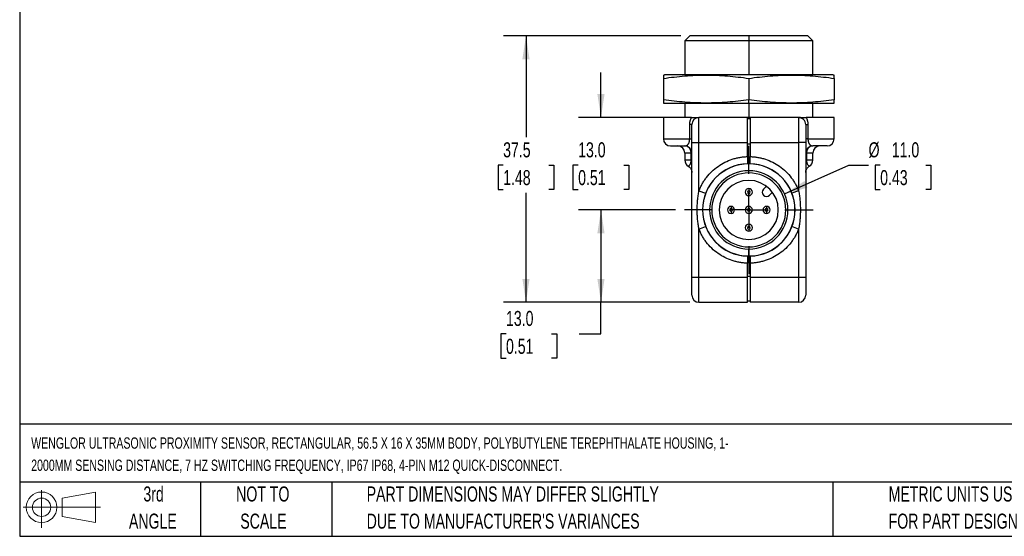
# Model space of a CAD drawing. Header units: millimetres. Extents: x 6 to 273, y 6 to 210.
# Tile 1 of 5: x 6 to 145, y 6 to 79. Entities that reach past the tile are written whole.
import ezdxf

# ---------------------------------------------------------------- set-up
doc = ezdxf.new("R2010")
doc.units = ezdxf.units.MM
doc.linetypes.add('CENTERX2', pattern=[20.32, 12.7, -2.54, 2.54, -2.54])
doc.layers.add('CENTER', color=40, linetype='CENTERX2')
doc.layers.add('DIMENSIONS', color=140, linetype='Continuous', lineweight=25)
doc.layers.add('TEXT', color=140, linetype='Continuous', lineweight=25)
doc.styles.add('SLDTEXTSTYLE0', font='TXT', dxfattribs={"width": 0.7})
doc.dimstyles.new('SLDDIMSTYLE0', dxfattribs={"dimtxt": 2.158008, "dimasz": 3.302, "dimexe": 0, "dimexo": 0.0625, "dimgap": 0.539502, "dimtad": 0, "dimtih": 1, "dimtoh": 1, "dimrnd": 1e-09, "dimzin": 4, "dimdsep": 46, "dimtxsty": 'SLDTEXTSTYLE0', "dimsah": 1, "dimcen": 0.09, "dimadec": 0, "dimazin": 1, "dimtfac": 1, "dimtofl": 0, "dimtmove": 0, "dimatfit": 3, "dimfxl": 0, "dimfrac": 2, "dimtolj": 1, "dimtzin": 12, "dimarcsym": 0})
doc.dimstyles.new('SLDDIMSTYLE1', dxfattribs={"dimtxt": 2.158008, "dimasz": 3.302, "dimexe": 0, "dimexo": 0.0625, "dimgap": 0.539502, "dimtad": 0, "dimtih": 1, "dimtoh": 1, "dimrnd": 1e-09, "dimzin": 4, "dimdsep": 46, "dimtxsty": 'SLDTEXTSTYLE0', "dimsah": 1, "dimcen": 0.09, "dimadec": 0, "dimazin": 1, "dimtfac": 1, "dimtmove": 0, "dimatfit": 0, "dimfxl": 0, "dimfrac": 2, "dimtolj": 1, "dimtzin": 12, "dimarcsym": 0})
doc.dimstyles.new('SLDDIMSTYLE3', dxfattribs={"dimtxt": 2.158008, "dimasz": 3.302, "dimexe": 0, "dimexo": 0.0625, "dimgap": 0.539502, "dimtad": 0, "dimtih": 1, "dimtoh": 1, "dimrnd": 1e-09, "dimzin": 12, "dimdsep": 46, "dimtxsty": 'SLDTEXTSTYLE0', "dimsah": 1, "dimcen": 0.09, "dimadec": 0, "dimazin": 3, "dimtfac": 1, "dimtofl": 0, "dimtmove": 0, "dimatfit": 3, "dimfxl": 0, "dimfrac": 2, "dimtolj": 1, "dimtzin": 12, "dimarcsym": 0})
doc.dimstyles.new('SLDDIMSTYLE4', dxfattribs={"dimtxt": 2.158008, "dimasz": 3.302, "dimexe": 0, "dimexo": 0.0625, "dimgap": 0.539502, "dimtad": 0, "dimtih": 1, "dimtoh": 1, "dimrnd": 1e-09, "dimzin": 4, "dimdsep": 46, "dimtxsty": 'SLDTEXTSTYLE0', "dimsah": 1, "dimcen": 0, "dimadec": 0, "dimazin": 1, "dimtfac": 1, "dimtofl": 0, "dimtmove": 0, "dimatfit": 3, "dimfxl": 0, "dimfrac": 2, "dimtolj": 1, "dimtzin": 12, "dimarcsym": 0})

# ---------------------------------------------------------------- blocks, each defined once
blk = doc.blocks.new('Block11')
at = {"color": 7, "linetype": 'Continuous', "lineweight": 18}
for p, q in [((2.59, 5.31), (2.59, 0)), ((5.48, 4.17), (10.18, 5.03)), ((5.48, 1.6), (5.48, 4.17)), ((10.18, 5.03), (10.18, 0.73)), ((0, 2.88), (10.87, 2.88)), ((5.48, 1.6), (10.18, 0.73))]:
    blk.add_line(p, q, dxfattribs=at)
for radius in [2.15, 1.29]:
    blk.add_circle((2.59, 2.88), radius, dxfattribs=at)
blk = doc.blocks.new('Block12')
at = {"color": 7, "linetype": 'Continuous'}
blk.add_blockref('Block11', (0, 0), dxfattribs=at)
blk = doc.blocks.new('SW_NOTE_0')
at = {"layer": 'TEXT', "color": 0, "char_height": 1.5875, "attachment_point": 1, "style": 'SLDTEXTSTYLE0'}
for s, insert in [('WENGLOR ULTRASONIC PROXIMITY SENSOR, RECTANGULAR, 56.5 X 16 X 35MM BODY, POLYBUTYLENE TEREPHTHALATE HOUSING, 1-', (0, 2.05)), ('2000MM SENSING DISTANCE, 7 HZ SWITCHING FREQUENCY, IP67 IP68, 4-PIN M12 QUICK-DISCONNECT.', (0, -1.07))]:
    blk.add_mtext(s, dxfattribs=dict(at, insert=insert))
blk = doc.blocks.new('SW_NOTE_0_3')
at = {"layer": 'TEXT', "color": 0, "char_height": 2.1167, "attachment_point": 1, "style": 'SLDTEXTSTYLE0'}
for s, insert in [('PART DIMENSIONS MAY DIFFER SLIGHTLY', (0, 2.73)), ("DUE TO MANUFACTURER'S VARIANCES", (0, -1.09))]:
    blk.add_mtext(s, dxfattribs=dict(at, insert=insert))
blk = doc.blocks.new('SW_NOTE_0_4')
at = {"layer": 'TEXT', "color": 0, "char_height": 2.117, "attachment_point": 2, "style": 'SLDTEXTSTYLE0'}
for s, insert in [('NOT TO', (5.26, 2.73)), ('SCALE', (5.35, -1.09))]:
    blk.add_mtext(s, dxfattribs=dict(at, insert=insert))
blk = doc.blocks.new('SW_NOTE_0_5')
at = {"layer": 'TEXT', "color": 0, "char_height": 2.117, "attachment_point": 2, "style": 'SLDTEXTSTYLE0'}
for s, insert in [('3rd', (2.32, 2.73)), ('ANGLE', (2.22, -1.09))]:
    blk.add_mtext(s, dxfattribs=dict(at, insert=insert))
blk = doc.blocks.new('SW_NOTE_0_6')
at = {"layer": 'TEXT', "color": 0, "char_height": 2.1167, "attachment_point": 1, "style": 'SLDTEXTSTYLE0'}
for s, insert in [('METRIC UNITS USED', (0, 2.73)), ('FOR PART DESIGN', (0, -1.09))]:
    blk.add_mtext(s, dxfattribs=dict(at, insert=insert))
blk = doc.blocks.new('_D_15')
at = {"layer": 'DIMENSIONS'}
for p, q in [((88.05, 65.27), (88.05, 71.62)), ((100.55, 65.27), (84.87, 65.27)), ((84.84, 58.57), (84.11, 58.57)), ((84.11, 58.57), (84.11, 55.14)), ((91.25, 58.57), (91.98, 58.57)), ((91.98, 58.57), (91.98, 55.14)), ((84.11, 55.14), (84.84, 55.14)), ((91.98, 55.14), (91.25, 55.14)), ((98.53, 52.27), (84.87, 52.27)), ((88.05, 52.27), (88.05, 45.92))]:
    blk.add_line(p, q, dxfattribs=at)
for points in [[(88.05, 65.27), (88.55, 68.57), (87.54, 68.57)], [(88.05, 52.27), (87.54, 48.97), (88.55, 48.97)]]:
    blk.add_solid(points, dxfattribs=at)
at = {"layer": 'DIMENSIONS', "char_height": 2.117, "attachment_point": 1, "style": 'SLDTEXTSTYLE0'}
for s, insert in [('13.0', (84.84, 61.78)), ('0.51', (84.84, 57.87))]:
    blk.add_mtext(s, dxfattribs=dict(at, insert=insert))
blk = doc.blocks.new('_D_16')
at = {"layer": 'DIMENSIONS'}
for p, q in [((98.53, 52.27), (84.87, 52.27)), ((88.05, 52.27), (88.05, 39.27)), ((100.55, 39.27), (84.87, 39.27)), ((88.05, 34.85), (88.05, 39.27)), ((74.7, 34.85), (73.98, 34.85)), ((73.98, 34.85), (73.98, 31.42)), ((81.11, 34.85), (81.84, 34.85)), ((81.84, 34.85), (81.84, 31.42)), ((85, 34.85), (88.05, 34.85)), ((73.98, 31.42), (74.7, 31.42)), ((81.84, 31.42), (81.11, 31.42))]:
    blk.add_line(p, q, dxfattribs=at)
for points in [[(88.05, 52.27), (87.54, 48.97), (88.55, 48.97)], [(88.05, 39.27), (88.55, 42.57), (87.54, 42.57)]]:
    blk.add_solid(points, dxfattribs=at)
at = {"layer": 'DIMENSIONS', "char_height": 2.117, "attachment_point": 1, "style": 'SLDTEXTSTYLE0'}
for s, insert in [('13.0', (74.7, 38.06)), ('0.51', (74.7, 34.14))]:
    blk.add_mtext(s, dxfattribs=dict(at, insert=insert))
blk = doc.blocks.new('_D_17')
at = {"layer": 'DIMENSIONS'}
for p, q in [((99.25, 76.77), (74.33, 76.77)), ((77.51, 76.77), (77.51, 62.48)), ((74.3, 58.57), (73.58, 58.57)), ((73.58, 58.57), (73.58, 55.14)), ((80.71, 58.57), (81.44, 58.57)), ((81.44, 58.57), (81.44, 55.14)), ((73.58, 55.14), (74.3, 55.14)), ((77.51, 39.27), (77.51, 54.66)), ((81.44, 55.14), (80.71, 55.14)), ((100.55, 39.27), (74.33, 39.27))]:
    blk.add_line(p, q, dxfattribs=at)
for points in [[(77.51, 76.77), (77, 73.47), (78.01, 73.47)], [(77.51, 39.27), (78.01, 42.57), (77, 42.57)]]:
    blk.add_solid(points, dxfattribs=at)
at = {"layer": 'DIMENSIONS', "char_height": 2.117, "attachment_point": 1, "style": 'SLDTEXTSTYLE0'}
for s, insert in [('37.5', (74.3, 61.78)), ('1.48', (74.3, 57.87))]:
    blk.add_mtext(s, dxfattribs=dict(at, insert=insert))
blk = doc.blocks.new('_D_18')
at = {"layer": 'DIMENSIONS'}
for p, q in [((113.85, 54.52), (122.9, 58.57)), ((122.9, 58.57), (125.66, 58.57)), ((127.29, 58.57), (126.57, 58.57)), ((126.57, 58.57), (126.57, 55.14)), ((133.7, 58.57), (134.43, 58.57)), ((134.43, 58.57), (134.43, 55.14)), ((126.57, 55.14), (127.29, 55.14)), ((134.43, 55.14), (133.7, 55.14))]:
    blk.add_line(p, q, dxfattribs=at)
blk.add_solid([(113.85, 54.52), (117.07, 55.4), (116.66, 56.33)], dxfattribs=at)
at = {"layer": 'DIMENSIONS', "char_height": 2.117, "attachment_point": 1, "style": 'SLDTEXTSTYLE0'}
for s, insert in [('%%c', (125.66, 61.78)), ('11.0', (128.92, 61.78)), ('0.43', (127.29, 57.87))]:
    blk.add_mtext(s, dxfattribs=dict(at, insert=insert))
blk = doc.blocks.new('SW_CENTERMARKSYMBOL_4')
at = {"layer": 'CENTER', "color": 0}
for p, q in [((0, 5.08), (0, 9.03)), ((0, 0), (0, 2.54)), ((-5.08, 0), (-9.03, 0)), ((0, 0), (-2.54, 0)), ((0, 0), (0, -2.54)), ((0, 0), (2.54, 0)), ((5.08, 0), (9.03, 0)), ((0, -5.08), (0, -9.03))]:
    blk.add_line(p, q, dxfattribs=at)

msp = doc.modelspace()

# ---------------------------------------------------------------- linework, layer by layer
for p, q in [((99.824, 76.069), (100.524, 76.769)), ((108.824, 76.769), (100.524, 76.769)), ((108.824, 76.769), (108.824, 76.069)), ((117.124, 76.769), (108.824, 76.769)), ((117.824, 76.069), (117.124, 76.769)), ((99.824, 76.069), (99.824, 71.269)), ((108.824, 76.069), (99.824, 76.069)), ((108.824, 76.069), (108.824, 71.269)), ((117.824, 76.069), (108.824, 76.069)), ((117.824, 71.269), (117.824, 76.069)), ((96.824, 71.233), (96.968, 71.269)), ((96.824, 70.769), (96.824, 67.769)), ((120.68, 71.269), (96.968, 71.269)), ((108.824, 70.769), (108.824, 67.769)), ((120.68, 71.269), (120.824, 71.233)), ((120.824, 70.769), (120.824, 67.769)), ((96.824, 67.304), (96.968, 67.269)), ((96.968, 67.269), (108.824, 67.269)), ((99.824, 67.269), (99.824, 65.269)), ((108.824, 67.269), (108.824, 67.769)), ((108.824, 67.269), (120.68, 67.269)), ((108.824, 67.269), (108.824, 65.269)), ((117.824, 65.269), (117.824, 67.269)), ((120.68, 67.269), (120.824, 67.304)), ((96.824, 65.269), (96.824, 62.269)), ((100.764, 65.269), (96.824, 65.269)), ((101.824, 61.769), (101.824, 65.269)), ((108.624, 65.269), (101.824, 65.269)), ((108.624, 61.769), (108.624, 65.269)), ((109.024, 65.269), (108.624, 65.269)), ((109.024, 65.069), (108.624, 65.069)), ((115.824, 65.269), (109.024, 65.269)), ((109.024, 65.269), (109.024, 61.769)), ((120.824, 65.269), (116.884, 65.269)), ((120.824, 62.269), (120.824, 65.269)), ((100.824, 64.269), (100.516, 64.269)), ((100.516, 62.269), (100.516, 64.269)), ((116.824, 64.269), (117.132, 64.269)), ((117.132, 64.269), (117.132, 62.269)), ((96.824, 62.269), (100.516, 62.269)), ((97.824, 61.269), (99.824, 61.269)), ((100.516, 62.269), (100.824, 62.269)), ((100.824, 61.769), (101.824, 61.769)), ((100.824, 42.769), (100.824, 61.769)), ((101.824, 54.961), (101.824, 61.769)), ((101.824, 61.769), (108.624, 61.769)), ((108.624, 59.766), (108.624, 61.769)), ((108.624, 61.569), (109.024, 61.569)), ((109.024, 61.769), (115.824, 61.769)), ((109.024, 61.769), (109.024, 59.766)), ((115.824, 61.769), (115.824, 54.961)), ((116.824, 61.769), (115.824, 61.769)), ((117.132, 62.269), (116.824, 62.269)), ((116.824, 61.769), (116.824, 42.769)), ((117.132, 62.269), (120.824, 62.269)), ((119.824, 61.269), (117.824, 61.269)), ((99.824, 60.269), (99.824, 59.269)), ((100.724, 60.269), (99.824, 60.269)), ((100.724, 59.269), (100.724, 60.269)), ((100.824, 60.269), (100.724, 60.269)), ((116.924, 60.269), (116.824, 60.269)), ((116.924, 60.269), (116.924, 59.269)), ((117.824, 60.269), (116.924, 60.269)), ((117.824, 59.269), (117.824, 60.269)), ((100.724, 59.269), (99.824, 59.269)), ((100.724, 59.269), (100.824, 59.269)), ((108.624, 58.751), (108.624, 58.765)), ((108.824, 57.776), (108.824, 58.754)), ((109.024, 58.765), (109.024, 58.751)), ((116.924, 59.269), (116.824, 59.269)), ((117.824, 59.269), (116.924, 59.269)), ((111.303, 55.596), (110.875, 55.168)), ((101.824, 54.961), (102.757, 54.602)), ((108.824, 55.269), (108.824, 54.969)), ((108.824, 54.569), (108.824, 54.269)), ((111.723, 54.319), (112.152, 54.748)), ((115.824, 54.961), (114.891, 54.602)), ((106.324, 52.769), (106.324, 52.469)), ((108.824, 52.769), (108.824, 52.469)), ((111.324, 52.769), (111.324, 52.469)), ((106.324, 52.069), (106.324, 51.769)), ((108.824, 52.069), (108.824, 51.769)), ((111.324, 52.069), (111.324, 51.769)), ((101.824, 49.576), (102.757, 49.935)), ((108.824, 50.269), (108.824, 49.969)), ((115.824, 49.576), (114.891, 49.935)), ((101.824, 42.769), (101.824, 49.576)), ((108.824, 49.569), (108.824, 49.269)), ((115.824, 49.576), (115.824, 42.769)), ((108.624, 45.772), (108.624, 45.786)), ((108.824, 45.783), (108.824, 46.761)), ((109.024, 45.786), (109.024, 45.772)), ((108.624, 42.769), (108.624, 44.771)), ((109.024, 44.771), (109.024, 42.769)), ((108.624, 42.969), (109.024, 42.969)), ((101.824, 42.769), (100.824, 42.769)), ((108.624, 42.769), (101.824, 42.769)), ((101.824, 39.269), (101.824, 42.769)), ((108.624, 39.269), (108.624, 42.769)), ((115.824, 42.769), (109.024, 42.769)), ((109.024, 42.769), (109.024, 39.269)), ((116.824, 42.769), (115.824, 42.769)), ((115.824, 42.769), (115.824, 39.269)), ((101.824, 39.269), (108.624, 39.269)), ((108.624, 39.469), (109.024, 39.469)), ((115.824, 39.269), (109.024, 39.269))]:
    msp.add_line(p, q)
at = {"flags": 128}
msp.add_lwpolyline([(115.824, 65.269), (115.824, 65.243), (115.824, 65.167), (115.824, 65.041), (115.824, 64.868), (115.824, 64.649), (115.824, 64.388), (115.824, 64.09), (115.824, 63.757), (115.824, 63.395), (115.824, 63.01), (115.824, 62.606), (115.824, 62.19), (115.824, 61.769)], dxfattribs=at)
for centre, radius, start, end in [((101.824, 64.269), 1, 90, 180), ((115.824, 64.269), 1, 360, 90.00003), ((97.824, 62.269), 1, 180, 270), ((98.824, 60.269), 1, 0, 90), ((99.824, 60.269), 1, 0, 90), ((99.771, 60.316), 0.954, 357.14593, 86.8285), ((117.824, 60.269), 1, 90, 180), ((117.877, 60.316), 0.954, 93.1715, 182.85407), ((118.824, 60.269), 1, 90, 180), ((119.824, 62.269), 1, 270, 0), ((100.824, 59.269), 1, 180, 240.00665), ((108.824, 52.269), 6.5, 91.76323, 268.23677), ((108.824, 52.269), 6.485, 90, 270), ((108.824, 52.269), 6.485, 270, 90), ((108.824, 52.269), 6.5, 271.76323, 88.23677), ((116.824, 59.269), 1, 299.97318, 0), ((108.824, 52.269), 5.507, 90, 270), ((108.824, 52.269), 5.2, 90, 270), ((108.824, 52.269), 5.507, 270, 90), ((108.824, 52.269), 5.2, 270, 90), ((108.824, 52.269), 4.15, 90, 270), ((108.824, 52.269), 4.15, 270, 90), ((108.824, 54.769), 0.5, 90, 270), ((108.824, 54.769), 0.2, 90, 270), ((108.824, 54.769), 0.5, 270, 90), ((108.824, 54.769), 0.2, 270, 90), ((111.299, 54.743), 0.6, 135, 315), ((106.324, 52.269), 0.5, 90, 270), ((106.324, 52.269), 0.5, 270, 90), ((108.824, 52.269), 0.5, 90, 270), ((108.824, 52.269), 0.5, 270, 90), ((111.324, 52.269), 0.5, 90, 270), ((111.324, 52.269), 0.5, 270, 90), ((106.324, 52.269), 0.2, 90, 270), ((106.324, 52.269), 0.2, 270, 90), ((108.824, 52.269), 0.2, 90, 270), ((108.824, 52.269), 0.2, 270, 90), ((111.324, 52.269), 0.2, 90, 270), ((111.324, 52.269), 0.2, 270, 90), ((108.824, 49.769), 0.5, 90, 270), ((108.824, 49.769), 0.2, 90, 270), ((108.824, 49.769), 0.5, 270, 90), ((108.824, 49.769), 0.2, 270, 90), ((101.824, 40.269), 1, 180, 270), ((115.824, 40.269), 1, 270, 0)]:
    msp.add_arc(centre, radius, start, end)
for points, knots in [([(96.824, 70.769), (97.824, 70.913), (98.824, 71.03), (100.824, 71.19), (102.824, 71.275), (104.824, 71.19), (106.824, 71.03), (107.824, 70.913), (108.824, 70.769)], [0, 0, 0, 0, 0.25, 0.25, 0.5, 0.75, 0.75, 1, 1, 1, 1]), ([(96.824, 71.233), (96.824, 71.233), (96.824, 71.19), (96.824, 71.029), (96.824, 70.912), (96.824, 70.769)], [0, 0, 0, 0, 0.5, 0.5, 1, 1, 1, 1]), ([(108.824, 70.769), (109.824, 70.913), (110.824, 71.03), (112.824, 71.19), (114.824, 71.275), (116.824, 71.19), (118.824, 71.03), (119.824, 70.913), (120.824, 70.769)], [0, 0, 0, 0, 0.25, 0.25, 0.5, 0.75, 0.75, 1, 1, 1, 1]), ([(120.824, 70.769), (120.824, 70.912), (120.824, 71.029), (120.824, 71.19), (120.824, 71.233), (120.824, 71.233)], [0, 0, 0, 0, 0.5, 0.5, 1, 1, 1, 1]), ([(108.824, 67.769), (107.824, 67.624), (106.824, 67.507), (104.824, 67.347), (102.824, 67.262), (100.824, 67.347), (98.824, 67.507), (97.824, 67.624), (96.824, 67.769)], [0, 0, 0, 0, 0.25, 0.25, 0.5, 0.75, 0.75, 1, 1, 1, 1]), ([(96.824, 67.769), (96.824, 67.68), (96.824, 67.503), (96.824, 67.355), (96.824, 67.287), (96.824, 67.305), (96.824, 67.306)], [0, 0, 0, 0, 0.330556, 0.6612053, 0.991663, 1, 1, 1, 1]), ([(120.824, 67.769), (119.824, 67.624), (118.824, 67.507), (116.824, 67.347), (114.824, 67.262), (112.824, 67.347), (110.824, 67.507), (109.824, 67.624), (108.824, 67.769)], [0, 0, 0, 0, 0.25, 0.25, 0.5, 0.75, 0.75, 1, 1, 1, 1]), ([(120.824, 67.306), (120.824, 67.317), (120.824, 67.338), (120.824, 67.502), (120.824, 67.68), (120.824, 67.769)], [0, 0, 0, 0, 0.3276734, 0.6638859, 1, 1, 1, 1]), ([(100.516, 64.269), (100.517, 64.304), (100.518, 64.375), (100.526, 64.482), (100.54, 64.588), (100.559, 64.695), (100.594, 64.848), (100.655, 65.046), (100.727, 65.194), (100.764, 65.269)], [0, 0, 0, 0, 0.0995855, 0.1993752, 0.299836, 0.4014256, 0.5045867, 0.7501355, 1, 1, 1, 1]), ([(100.764, 65.269), (100.791, 65.269), (100.847, 65.269), (100.924, 65.269), (100.997, 65.269), (101.067, 65.269), (101.162, 65.269), (101.277, 65.269), (101.398, 65.268), (101.512, 65.269), (101.652, 65.269), (101.756, 65.269), (101.824, 65.269)], [0, 0, 0, 0, 0.0483872, 0.0976053, 0.1476132, 0.1983842, 0.2498956, 0.3696631, 0.5005013, 0.6162369, 0.7506135, 1, 1, 1, 1]), ([(115.824, 65.269), (115.858, 65.269), (115.926, 65.269), (116.031, 65.269), (116.136, 65.269), (116.25, 65.268), (116.371, 65.269), (116.499, 65.268), (116.625, 65.269), (116.747, 65.269), (116.839, 65.269), (116.884, 65.269)], [0, 0, 0, 0, 0.124699, 0.2493982, 0.3836668, 0.4994551, 0.6302399, 0.7501088, 0.8355244, 0.9188664, 1, 1, 1, 1]), ([(116.884, 65.269), (116.903, 65.232), (116.941, 65.158), (116.989, 65.042), (117.031, 64.922), (117.071, 64.784), (117.104, 64.625), (117.127, 64.447), (117.13, 64.328), (117.132, 64.269)], [0, 0, 0, 0, 0.1257921, 0.2498997, 0.3729556, 0.4956091, 0.6664682, 0.8338925, 1, 1, 1, 1]), ([(100.824, 61.769), (100.824, 61.821), (100.824, 61.926), (100.824, 62.082), (100.824, 62.237), (100.824, 62.39), (100.824, 62.541), (100.824, 62.799), (100.824, 63.151), (100.824, 63.548), (100.824, 63.873), (100.824, 64.079), (100.824, 64.196), (100.824, 64.258), (100.824, 64.265), (100.824, 64.269)], [0, 0, 0, 0, 0.0402492, 0.0801996, 0.1200099, 0.15984, 0.1998498, 0.2401972, 0.3699402, 0.500055, 0.6297773, 0.7599126, 0.8400594, 0.9196596, 1, 1, 1, 1]), ([(116.824, 64.269), (116.824, 64.268), (116.824, 64.266), (116.824, 64.251), (116.824, 64.226), (116.824, 64.192), (116.824, 64.148), (116.824, 64.055), (116.824, 63.874), (116.824, 63.553), (116.824, 63.167), (116.824, 62.78), (116.824, 62.418), (116.824, 62.096), (116.824, 61.878), (116.824, 61.769)], [0, 0, 0, 0, 0.0402336, 0.0801739, 0.1199794, 0.15981, 0.1998255, 0.2401835, 0.3698091, 0.500025, 0.6247158, 0.7498968, 0.8333948, 0.9162758, 1, 1, 1, 1]), ([(99.824, 61.269), (99.853, 61.27), (99.908, 61.272), (99.991, 61.289), (100.069, 61.318), (100.142, 61.358), (100.21, 61.409), (100.273, 61.471), (100.328, 61.543), (100.378, 61.625), (100.42, 61.716), (100.455, 61.815), (100.482, 61.921), (100.502, 62.033), (100.514, 62.149), (100.516, 62.229), (100.516, 62.269)], [0, 0, 0, 0, 0.11029882, 0.21437657, 0.31215918, 0.40358655, 0.48862297, 0.56727054, 0.63958675, 0.70570816, 0.76588243, 0.82051127, 0.87020507, 0.91584274, 0.958614, 1, 1, 1, 1]), ([(117.132, 62.269), (117.132, 62.245), (117.133, 62.197), (117.137, 62.125), (117.144, 62.055), (117.154, 61.987), (117.167, 61.92), (117.183, 61.855), (117.202, 61.792), (117.223, 61.732), (117.247, 61.675), (117.274, 61.621), (117.303, 61.571), (117.335, 61.523), (117.37, 61.48), (117.406, 61.44), (117.445, 61.404), (117.487, 61.372), (117.53, 61.344), (117.575, 61.321), (117.622, 61.302), (117.671, 61.287), (117.721, 61.276), (117.772, 61.27), (117.807, 61.269), (117.824, 61.269)], [0, 0, 0, 0, 0.0251437, 0.0505657, 0.0766295, 0.1036691, 0.1319792, 0.1618111, 0.1933725, 0.2268317, 0.2623222, 0.2999477, 0.3397872, 0.3818993, 0.4263259, 0.4730951, 0.5222239, 0.5737206, 0.6275861, 0.6838156, 0.7423999, 0.8033263, 0.8665798, 0.9321436, 1, 1, 1, 1]), ([(101.824, 54.961), (101.858, 55.046), (101.924, 55.214), (102.036, 55.462), (102.156, 55.706), (102.284, 55.944), (102.421, 56.178), (102.567, 56.407), (102.721, 56.631), (103.052, 57.076), (103.612, 57.702), (104.482, 58.417), (105.449, 58.999), (106.315, 59.353), (107.023, 59.557), (107.552, 59.667), (108.086, 59.741), (108.444, 59.758), (108.624, 59.766)], [0, 0, 0, 0, 0.0309095, 0.0617025, 0.0924192, 0.1231002, 0.1537862, 0.1845177, 0.2153354, 0.2462792, 0.3730348, 0.5000203, 0.6276404, 0.7554429, 0.8169195, 0.8779562, 0.9388751, 1, 1, 1, 1]), ([(108.624, 59.766), (108.624, 59.634), (108.624, 59.504), (108.624, 59.262), (108.624, 59.151), (108.624, 58.874), (108.624, 58.765), (108.624, 58.765)], [0, 0, 0, 0, 0.25, 0.25, 0.5, 0.5, 1, 1, 1, 1]), ([(109.024, 59.766), (109.115, 59.763), (109.295, 59.756), (109.565, 59.734), (109.833, 59.702), (110.1, 59.661), (110.365, 59.611), (110.628, 59.55), (110.89, 59.48), (111.418, 59.318), (112.194, 59.001), (113.166, 58.419), (114.052, 57.689), (114.683, 56.977), (115.109, 56.373), (115.382, 55.921), (115.625, 55.451), (115.758, 55.125), (115.824, 54.961)], [0, 0, 0, 0, 0.03077585, 0.06143949, 0.09203073, 0.12258965, 0.15315646, 0.18377134, 0.21447427, 0.2453049, 0.37165136, 0.49806808, 0.62920273, 0.76038603, 0.82049565, 0.88026666, 0.94000071, 1, 1, 1, 1]), ([(109.024, 58.765), (109.024, 58.765), (109.024, 58.792), (109.024, 58.892), (109.024, 58.966), (109.024, 59.243), (109.024, 59.502), (109.024, 59.766)], [0, 0, 0, 0, 0.25, 0.25, 0.5, 0.5, 1, 1, 1, 1]), ([(100.324, 58.403), (100.324, 58.403), (100.32, 58.4), (100.333, 58.408), (100.359, 58.426), (100.406, 58.463), (100.462, 58.516), (100.519, 58.582), (100.57, 58.658), (100.617, 58.748), (100.658, 58.849), (100.692, 58.963), (100.713, 59.081), (100.723, 59.19), (100.724, 59.243), (100.724, 59.269)], [0, 0, 0, 0, 0.0003464, 0.1424661, 0.2817657, 0.4220767, 0.5537002, 0.6479619, 0.7322692, 0.8068775, 0.8667272, 0.9154937, 0.9623371, 0.9818141, 1, 1, 1, 1]), ([(100.324, 58.403), (100.395, 58.354), (100.54, 58.256), (100.699, 58.042), (100.805, 57.797), (100.818, 57.622), (100.824, 57.537)], [0, 0, 0, 0, 0.2456669, 0.5, 0.7543331, 1, 1, 1, 1]), ([(116.824, 57.537), (116.83, 57.622), (116.843, 57.797), (116.949, 58.042), (117.108, 58.256), (117.253, 58.354), (117.324, 58.403)], [0, 0, 0, 0, 0.2456669, 0.5, 0.7543331, 1, 1, 1, 1]), ([(116.924, 59.269), (116.925, 59.243), (116.925, 59.19), (116.932, 59.113), (116.943, 59.039), (116.958, 58.964), (116.977, 58.891), (117.001, 58.821), (117.049, 58.705), (117.123, 58.586), (117.207, 58.494), (117.274, 58.437), (117.313, 58.41), (117.328, 58.4), (117.324, 58.403), (117.324, 58.403)], [0, 0, 0, 0, 0.0181818, 0.0376562, 0.0595579, 0.0846797, 0.1160287, 0.1521553, 0.1933499, 0.3344904, 0.4979955, 0.6610686, 0.8294765, 0.9996537, 1, 1, 1, 1]), ([(101.824, 49.576), (101.804, 49.686), (101.763, 49.905), (101.712, 50.237), (101.669, 50.571), (101.634, 50.907), (101.607, 51.246), (101.588, 51.586), (101.577, 51.929), (101.572, 52.386), (101.584, 52.954), (101.631, 53.631), (101.707, 54.3), (101.785, 54.741), (101.824, 54.961)], [0, 0, 0, 0, 0.0617875, 0.1237367, 0.1858839, 0.2482652, 0.3109161, 0.3738718, 0.4371671, 0.5008359, 0.6269928, 0.752052, 0.8762928, 1, 1, 1, 1]), ([(115.824, 54.961), (115.844, 54.851), (115.885, 54.632), (115.936, 54.3), (115.979, 53.966), (116.014, 53.63), (116.041, 53.292), (116.06, 52.951), (116.072, 52.608), (116.077, 52.151), (116.064, 51.583), (116.018, 50.906), (115.942, 50.237), (115.863, 49.796), (115.824, 49.576)], [0, 0, 0, 0, 0.0617875, 0.1237367, 0.1858839, 0.2482651, 0.3109161, 0.3738718, 0.4371671, 0.5008359, 0.6269928, 0.752052, 0.8762928, 1, 1, 1, 1]), ([(108.624, 44.771), (108.534, 44.775), (108.353, 44.781), (108.083, 44.804), (107.815, 44.835), (107.548, 44.876), (107.283, 44.927), (107.02, 44.987), (106.758, 45.057), (106.23, 45.219), (105.454, 45.536), (104.483, 46.118), (103.597, 46.848), (102.965, 47.56), (102.539, 48.164), (102.266, 48.617), (102.023, 49.086), (101.891, 49.413), (101.824, 49.576)], [0, 0, 0, 0, 0.0307758, 0.0614395, 0.0920307, 0.1225897, 0.1531565, 0.1837713, 0.2144743, 0.2453049, 0.3716514, 0.4980681, 0.6292027, 0.760386, 0.8204957, 0.8802667, 0.9400007, 1, 1, 1, 1]), ([(115.824, 49.576), (115.791, 49.491), (115.724, 49.323), (115.612, 49.075), (115.492, 48.832), (115.364, 48.593), (115.227, 48.359), (115.081, 48.13), (114.927, 47.906), (114.597, 47.461), (114.036, 46.835), (113.166, 46.12), (112.199, 45.538), (111.333, 45.184), (110.625, 44.981), (110.096, 44.87), (109.562, 44.796), (109.204, 44.779), (109.024, 44.771)], [0, 0, 0, 0, 0.0309095, 0.0617025, 0.0924192, 0.1231002, 0.1537862, 0.1845177, 0.2153354, 0.2462792, 0.3730348, 0.5000203, 0.6276404, 0.7554429, 0.8169195, 0.8779562, 0.9388751, 1, 1, 1, 1]), ([(108.624, 45.772), (108.624, 45.772), (108.624, 45.746), (108.624, 45.645), (108.624, 45.571), (108.624, 45.294), (108.624, 45.035), (108.624, 44.771)], [0, 0, 0, 0, 0.25, 0.25, 0.5, 0.5, 1, 1, 1, 1]), ([(109.024, 45.772), (109.024, 45.772), (109.024, 45.746), (109.024, 45.645), (109.024, 45.571), (109.024, 45.294), (109.024, 45.035), (109.024, 44.771)], [0, 0, 0, 0, 0.25, 0.25, 0.5, 0.5, 1, 1, 1, 1]), ([(100.824, 40.269), (100.824, 40.27), (100.824, 40.271), (100.824, 40.287), (100.824, 40.311), (100.824, 40.345), (100.824, 40.389), (100.824, 40.482), (100.824, 40.663), (100.824, 40.988), (100.824, 41.386), (100.824, 41.784), (100.824, 42.145), (100.824, 42.454), (100.824, 42.663), (100.824, 42.769)], [0, 0, 0, 0, 0.0402492, 0.0801996, 0.1200099, 0.15984, 0.1998498, 0.2401972, 0.3699402, 0.500055, 0.6297773, 0.7599126, 0.8400594, 0.9196596, 1, 1, 1, 1]), ([(116.824, 42.769), (116.824, 42.716), (116.824, 42.611), (116.824, 42.455), (116.824, 42.3), (116.824, 42.147), (116.824, 41.996), (116.824, 41.738), (116.824, 41.386), (116.824, 40.994), (116.824, 40.676), (116.824, 40.47), (116.824, 40.347), (116.824, 40.28), (116.824, 40.273), (116.824, 40.269)], [0, 0, 0, 0, 0.0402336, 0.0801739, 0.1199794, 0.15981, 0.1998255, 0.2401835, 0.3698091, 0.500025, 0.6247158, 0.7498968, 0.8333948, 0.9162758, 1, 1, 1, 1])]:
    msp.add_open_spline(points, degree=3, knots=knots)
at = {"layer": 'TEXT'}
for p, q in [((6.35, 209.55), (6.35, 6.35)), ((273.05, 22.126), (6.35, 22.126)), ((273.05, 13.97), (6.35, 13.97)), ((31.75, 13.97), (31.75, 6.35)), ((50.212, 13.97), (50.212, 6.35)), ((120.646, 13.97), (120.646, 6.35)), ((6.35, 6.35), (273.05, 6.35))]:
    msp.add_line(p, q, dxfattribs=at)

# ---------------------------------------------------------------- block references
at = {"layer": 'CENTER'}
msp.add_blockref('SW_CENTERMARKSYMBOL_4', (108.824, 52.269), dxfattribs=at)
at = {"layer": 'TEXT'}
for name, p in [('SW_NOTE_0', (7.966, 18.214)), ('Block12', (6.838, 7.554)), ('SW_NOTE_0_5', (22.847, 10.635)), ('SW_NOTE_0_4', (35.257, 10.635)), ('SW_NOTE_0_3', (55.119, 10.635)), ('SW_NOTE_0_6', (128.478, 10.635))]:
    msp.add_blockref(name, p, dxfattribs=at)

# ---------------------------------------------------------------- dimensions: what is measured, and where the dimension line sits
at = {"layer": 'DIMENSIONS'}
for base, p1, p2, dimstyle, picture, middle in [((77.506, 39.269), (100.524, 76.769), (101.824, 39.269), 'SLDDIMSTYLE3', '_D_17', (77.506, 58.571)), ((88.046, 52.269), (101.824, 65.269), (99.799, 52.269), 'SLDDIMSTYLE1', '_D_15', (88.046, 58.571)), ((88.046, 39.269), (99.799, 52.269), (101.824, 39.269), 'SLDDIMSTYLE0', '_D_16', (88.046, 34.846))]:
    dim = msp.add_linear_dim(base=base, p1=p1, p2=p2, angle=90, dimstyle=dimstyle, dxfattribs=at)
    dim.commit()
    dim.dimension.update_dxf_attribs({"geometry": picture, "text_midpoint": middle, "dimtype": 160})
dim = msp.add_diameter_dim_2p(p1=(103.7975, 50.0181), p2=(113.8507, 54.519), dimstyle='SLDDIMSTYLE4', dxfattribs=at)
dim.commit()
dim.dimension.update_dxf_attribs({"geometry": '_D_18', "text_midpoint": (130.4963, 58.5711), "dimtype": 163})

doc.saveas('drawing.dxf')
